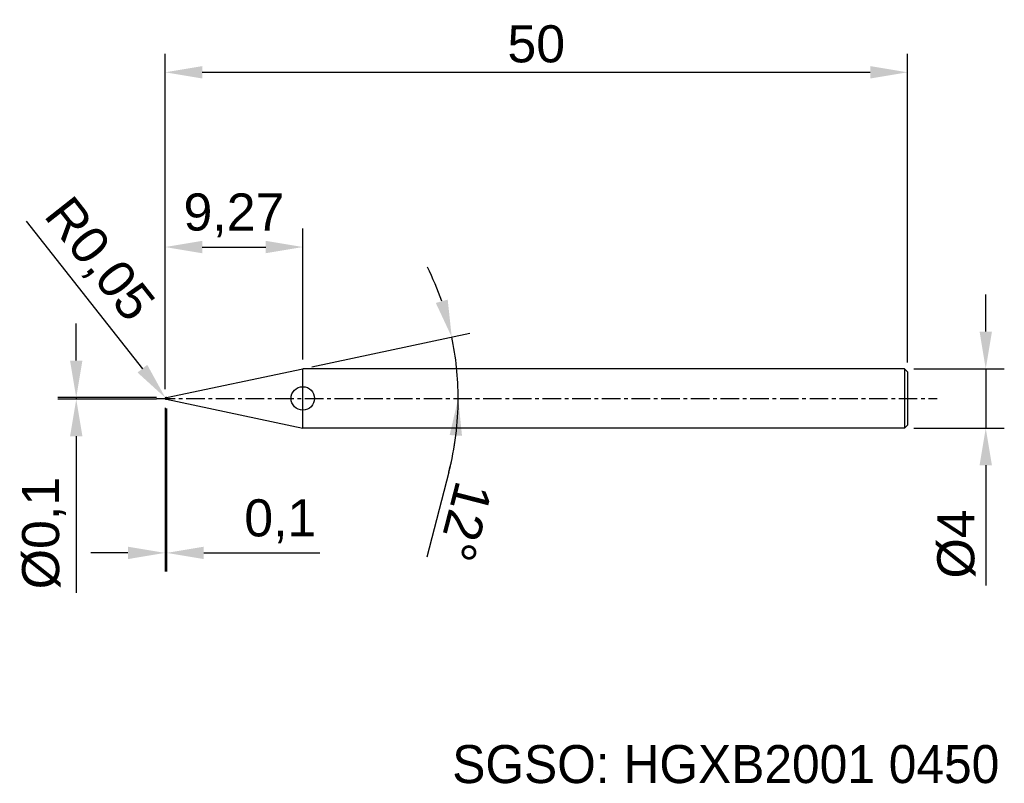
# Model space of a CAD drawing. Header units: millimetres. Extents: x 7878.1 to 7944.4, y 6079.1 to 6130.5.
import ezdxf
from ezdxf.enums import TextEntityAlignment as Align

# ---------------------------------------------------------------- set-up
doc = ezdxf.new("R2010")
doc.units = ezdxf.units.MM
doc.linetypes.add('CENTER', pattern=[2, 1.25, -0.25, 0.25, -0.25])
for name, color, linetype, lineweight in [('SK1', 4, 'Continuous', 25), ('SK4', 2, 'Continuous', 25), ('SK6', 5, 'Continuous', 25)]:
    doc.layers.add(name, color=color, linetype=linetype, lineweight=lineweight)
doc.styles.add('MS PGothic', font='txt')
doc.styles.get("Standard").update_dxf_attribs({"font": 'arial.ttf'})
doc.dimstyles.new('ISO-25', dxfattribs={"dimtxt": 2.5, "dimasz": 2.5, "dimexe": 1.25, "dimexo": 0.625, "dimtad": 1, "dimtxsty": 'Standard', "dimcen": 2.5, "dimadec": 0, "dimazin": 0, "dimtfac": 1, "dimtmove": 0, "dimatfit": 3, "dimfxl": 1, "dimarcsym": 0})

# ---------------------------------------------------------------- blocks, each defined once
blk = doc.blocks.new('*D47')
at = {"color": 0, "linetype": 'ByBlock', "lineweight": -2, "transparency": 16777216}
for p, q in [((7943.14, 6109.541), (7943.14, 6112.041)), ((7938.287, 6107.041), (7944.39, 6107.041)), ((7943.14, 6107.041), (7943.14, 6103.041)), ((7938.287, 6103.041), (7944.39, 6103.041)), ((7943.14, 6100.541), (7943.14, 6092.442))]:
    blk.add_line(p, q, dxfattribs=at)
at = {"color": 0, "linetype": 'ByBlock', "transparency": 16777216}
for points in [[(7942.724, 6109.541), (7943.557, 6109.541), (7943.14, 6107.041)], [(7942.724, 6100.541), (7943.557, 6100.541), (7943.14, 6103.041)]]:
    blk.add_solid(points, dxfattribs=at)
at = {"layer": 'Defpoints', "color": 0, "linetype": 'ByBlock', "transparency": 16777216}
for p in [(7937.662, 6107.041), (7937.662, 6103.041), (7943.14, 6103.041)]:
    blk.add_point(p, dxfattribs=at)
at = {"color": 0, "linetype": 'ByBlock', "transparency": 16777216, "insert": (7941.169, 6095.241), "char_height": 2.5, "attachment_point": 5, "rotation": 90}
blk.add_mtext('{\\fArial|b0|i0|c134|p34;%%C}4', dxfattribs=at)
blk = doc.blocks.new('*D48')
at = {"color": 0, "linetype": 'ByBlock', "lineweight": -2, "transparency": 16777216}
for p, q in [((7881.876, 6107.591), (7881.876, 6110.091)), ((7887.287, 6105.091), (7880.626, 6105.091)), ((7881.876, 6105.091), (7881.876, 6104.991)), ((7887.287, 6104.991), (7880.626, 6104.991)), ((7881.876, 6102.491), (7881.876, 6091.952))]:
    blk.add_line(p, q, dxfattribs=at)
at = {"color": 0, "linetype": 'ByBlock', "transparency": 16777216}
for points in [[(7881.459, 6107.591), (7882.292, 6107.591), (7881.876, 6105.091)], [(7881.459, 6102.491), (7882.292, 6102.491), (7881.876, 6104.991)]]:
    blk.add_solid(points, dxfattribs=at)
at = {"layer": 'Defpoints', "color": 0, "linetype": 'ByBlock', "transparency": 16777216}
for p in [(7887.912, 6105.091), (7881.876, 6104.991), (7887.912, 6104.991)]:
    blk.add_point(p, dxfattribs=at)
at = {"color": 0, "linetype": 'ByBlock', "transparency": 16777216, "insert": (7879.707, 6095.971), "char_height": 2.5, "attachment_point": 5, "rotation": 90}
blk.add_mtext('{\\fArial|b0|i0|c134|p34;%%C}0,1', dxfattribs=at)
blk = doc.blocks.new('*D49')
at = {"color": 0, "linetype": 'ByBlock', "lineweight": -2, "transparency": 16777216}
for p, q in [((7887.862, 6105.666), (7887.862, 6128.25)), ((7937.862, 6107.466), (7937.862, 6128.25)), ((7890.362, 6127), (7935.362, 6127))]:
    blk.add_line(p, q, dxfattribs=at)
at = {"color": 0, "linetype": 'ByBlock', "transparency": 16777216}
for points in [[(7890.362, 6127.417), (7890.362, 6126.583), (7887.862, 6127)], [(7935.362, 6127.417), (7935.362, 6126.583), (7937.862, 6127)]]:
    blk.add_solid(points, dxfattribs=at)
at = {"layer": 'Defpoints', "color": 0, "linetype": 'ByBlock', "transparency": 16777216}
for p in [(7937.862, 6127), (7937.862, 6106.841), (7887.862, 6105.041)]:
    blk.add_point(p, dxfattribs=at)
at = {"color": 0, "linetype": 'ByBlock', "transparency": 16777216, "insert": (7912.862, 6128.901), "char_height": 2.5, "attachment_point": 5}
blk.add_mtext('50', dxfattribs=at)
blk = doc.blocks.new('*D51')
at = {"color": 0, "linetype": 'ByBlock', "lineweight": -2, "transparency": 16777216}
for p, q in [((7887.862, 6105.666), (7887.862, 6116.483)), ((7897.136, 6107.666), (7897.136, 6116.483)), ((7890.362, 6115.233), (7894.636, 6115.233))]:
    blk.add_line(p, q, dxfattribs=at)
at = {"color": 0, "linetype": 'ByBlock', "transparency": 16777216}
for points in [[(7890.362, 6115.65), (7890.362, 6114.816), (7887.862, 6115.233)], [(7894.636, 6115.65), (7894.636, 6114.816), (7897.136, 6115.233)]]:
    blk.add_solid(points, dxfattribs=at)
at = {"layer": 'Defpoints', "color": 0, "linetype": 'ByBlock', "transparency": 16777216}
for p in [(7897.136, 6115.233), (7897.136, 6107.041), (7887.862, 6105.041)]:
    blk.add_point(p, dxfattribs=at)
at = {"color": 0, "linetype": 'ByBlock', "transparency": 16777216, "insert": (7892.499, 6117.36), "char_height": 2.5, "attachment_point": 5}
blk.add_mtext('9,27', dxfattribs=at)
blk = doc.blocks.new('*D52')
at = {"color": 0, "linetype": 'ByBlock', "lineweight": -2, "transparency": 16777216}
for p, q in [((7887.862, 6104.416), (7887.862, 6093.388)), ((7887.962, 6104.366), (7887.962, 6093.388)), ((7885.362, 6094.638), (7882.862, 6094.638)), ((7887.862, 6094.638), (7887.962, 6094.638)), ((7890.462, 6094.638), (7898.281, 6094.638))]:
    blk.add_line(p, q, dxfattribs=at)
at = {"color": 0, "linetype": 'ByBlock', "transparency": 16777216}
for points in [[(7885.362, 6095.054), (7885.362, 6094.221), (7887.862, 6094.638)], [(7890.462, 6095.054), (7890.462, 6094.221), (7887.962, 6094.638)]]:
    blk.add_solid(points, dxfattribs=at)
at = {"layer": 'Defpoints', "color": 0, "linetype": 'ByBlock', "transparency": 16777216}
for p in [(7887.862, 6105.041), (7887.962, 6104.991), (7887.962, 6094.638)]:
    blk.add_point(p, dxfattribs=at)
at = {"color": 0, "linetype": 'ByBlock', "transparency": 16777216, "insert": (7895.622, 6096.765), "char_height": 2.5, "attachment_point": 5}
blk.add_mtext('0,1', dxfattribs=at)
blk = doc.blocks.new('*D53')
at = {"color": 0, "linetype": 'ByBlock', "lineweight": -2, "transparency": 16777216}
for p, q in [((7897.747, 6107.171), (7908.392, 6109.433)), ((7906.975, 6100.08), (7905.497, 6094.348))]:
    blk.add_line(p, q, dxfattribs=at)
for start, end in [(19.21117, 26.42234), (0, 12), (345.54891, 0), (345.57766, 352.78883)]:
    blk.add_arc((7887.727, 6105.041), 19.877, start, end, dxfattribs=at)
at = {"color": 0, "linetype": 'ByBlock', "transparency": 16777216}
for points in [[(7906.898, 6111.693), (7906.095, 6111.469), (7907.169, 6109.173)], [(7907.03, 6102.572), (7907.862, 6102.519), (7907.604, 6105.041)]]:
    blk.add_solid(points, dxfattribs=at)
at = {"layer": 'Defpoints', "color": 0, "linetype": 'ByBlock', "transparency": 16777216}
for p in [(7907.41, 6107.807), (7897.136, 6107.041), (7887.962, 6105.091), (7887.281, 6105.041), (7939.859, 6105.041)]:
    blk.add_point(p, dxfattribs=at)
at = {"color": 0, "linetype": 'ByBlock', "transparency": 16777216, "insert": (7908.057, 6096.745), "char_height": 2.5, "attachment_point": 5, "rotation": 255.54891}
blk.add_mtext('12°', dxfattribs=at)
blk = doc.blocks.new('*D54')
at = {"color": 0, "linetype": 'ByBlock', "lineweight": -2, "transparency": 16777216}
for p, q in [((7878.493, 6116.977), (7886.333, 6107.042)), ((7887.912, 6105.041), (7887.881, 6105.08))]:
    blk.add_line(p, q, dxfattribs=at)
at = {"color": 0, "linetype": 'ByBlock', "transparency": 16777216}
blk.add_solid([(7886.66, 6107.301), (7886.005, 6106.784), (7887.881, 6105.08)], dxfattribs=at)
at = {"layer": 'Defpoints', "color": 0, "linetype": 'ByBlock', "transparency": 16777216}
for p in [(7887.881, 6105.08), (7887.912, 6105.041)]:
    blk.add_point(p, dxfattribs=at)
at = {"color": 0, "linetype": 'ByBlock', "transparency": 16777216, "insert": (7883.309, 6114.309), "char_height": 2.5, "attachment_point": 5, "rotation": 308.27471}
blk.add_mtext('R0,05', dxfattribs=at)

msp = doc.modelspace()

# ---------------------------------------------------------------- linework, layer by layer
at = {"color": 4, "linetype": 'ByBlock'}
for p, q in [((7887.962, 6105.091), (7897.136, 6107.041)), ((7897.136, 6103.041), (7897.136, 6107.041)), ((7887.962, 6105.091), (7887.912, 6105.091)), ((7887.962, 6104.991), (7887.962, 6105.091)), ((7887.962, 6104.991), (7897.136, 6103.041))]:
    msp.add_line(p, q, dxfattribs=at)
msp.add_circle((7897.136, 6105.041), 0.789, dxfattribs=at)
at = {"layer": 'SK1', "linetype": 'Continuous'}
for p, q in [((7937.662, 6107.041), (7897.136, 6107.041)), ((7937.662, 6107.041), (7937.862, 6106.841)), ((7937.662, 6107.041), (7937.662, 6103.041)), ((7937.862, 6106.841), (7937.862, 6103.241)), ((7937.862, 6103.241), (7937.662, 6103.041)), ((7937.662, 6103.041), (7897.136, 6103.041))]:
    msp.add_line(p, q, dxfattribs=at)
at = {"layer": 'SK1', "color": 4, "linetype": 'Continuous'}
msp.add_line((7887.912, 6104.991), (7887.962, 6104.991), dxfattribs=at)
for start, end in [(90, 180.00003), (179.99997, 270)]:
    msp.add_arc((7887.912, 6105.041), 0.05, start, end, dxfattribs=at)
at = {"layer": 'SK4', "linetype": 'CENTER'}
msp.add_line((7887.281, 6105.041), (7939.859, 6105.041), dxfattribs=at)

# ---------------------------------------------------------------- texts
at = {"layer": 'SK6', "color": 5, "linetype": 'Continuous', "style": 'MS PGothic'}
msp.add_text('SGSO: HGXB2001 0450', height=2.55961, dxfattribs=at).set_placement((7907.202, 6078.369), align=Align.BOTTOM_LEFT)

# ---------------------------------------------------------------- dimensions: what is measured, and where the dimension line sits
at = {"linetype": 'ByBlock'}
for base, p2, picture, middle in [((7937.862, 6127), (7937.862, 6106.841), '*D49', (7912.862, 6128.901)), ((7897.136, 6115.233), (7897.136, 6107.041), '*D51', (7892.499, 6117.36)), ((7887.962, 6094.638), (7887.962, 6104.991), '*D52', (7895.622, 6096.765))]:
    dim = msp.add_linear_dim(base=base, p1=(7887.862, 6105.041), p2=p2, dimstyle='ISO-25', dxfattribs=at)
    dim.commit()
    dim.dimension.update_dxf_attribs({"geometry": picture, "text_midpoint": middle})
dim = msp.add_radius_dim(center=(7887.912, 6105.041), mpoint=(7887.881, 6105.08), dimstyle='ISO-25', dxfattribs=at)
dim.commit()
dim.dimension.update_dxf_attribs({"geometry": '*D54', "text_midpoint": (7883.309, 6114.309)})
dim = msp.add_angular_dim_2l(base=(7907.41, 6107.807), line1=((7887.962, 6105.091), (7897.136, 6107.041)), line2=((7887.281, 6105.041), (7939.859, 6105.041)), dimstyle='ISO-25', dxfattribs=at)
dim.commit()
dim.dimension.update_dxf_attribs({"geometry": '*D53', "text_midpoint": (7908.057, 6096.745)})
for base, p1, p2, picture, middle in [((7943.14, 6103.041), (7937.662, 6107.041), (7937.662, 6103.041), '*D47', (7941.169, 6095.241)), ((7881.876, 6104.991), (7887.912, 6105.091), (7887.912, 6104.991), '*D48', (7879.707, 6095.971))]:
    dim = msp.add_linear_dim(base=base, p1=p1, p2=p2, angle=90, text='{\\fArial|b0|i0|c134|p34;%%C}<>', dimstyle='ISO-25', dxfattribs=at)
    dim.commit()
    dim.dimension.update_dxf_attribs({"geometry": picture, "text_midpoint": middle})

doc.saveas('drawing.dxf')
